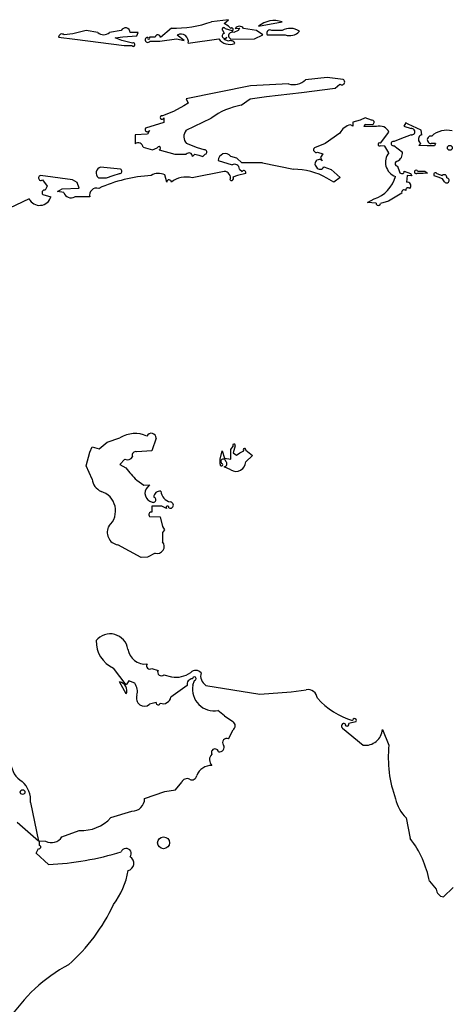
# Model space of a CAD drawing. Extents: x 0 to 10, y 0 to 4.8.
# Tile 8 of 11: x 6.2 to 7.2, y 2.5 to 4.8. Entities that reach past the tile are written whole.
import ezdxf

# ---------------------------------------------------------------- set-up
doc = ezdxf.new("R2010")
doc.units = 0

msp = doc.modelspace()

# ---------------------------------------------------------------- linework, layer by layer
at = {"layer": 'Default', "color": 7, "linetype": 'CONTINUOUS'}
for p, q in [((6.646826, 4.767819), (6.607463, 4.763191)), ((6.636979, 4.758766), (6.646826, 4.767819)), ((6.647214, 4.752669), (6.636979, 4.758766)), ((6.7175, 4.7525), (6.772352, 4.76262)), ((6.282583, 4.73458), (6.262093, 4.7325)), ((6.313564, 4.742864), (6.282583, 4.73458)), ((6.341172, 4.7375), (6.313564, 4.742864)), ((6.395776, 4.742145), (6.368143, 4.737467)), ((6.435251, 4.737806), (6.416532, 4.737433)), ((6.432512, 4.729941), (6.435251, 4.737806)), ((6.513223, 4.747828), (6.487654, 4.725818)), ((6.543002, 4.71867), (6.52713, 4.731833)), ((6.637714, 4.735444), (6.633416, 4.742261)), ((6.639326, 4.7475), (6.654858, 4.742244)), ((6.652581, 4.747501), (6.647214, 4.752669)), ((6.669379, 4.74262), (6.659449, 4.7375)), ((6.662885, 4.747261), (6.672319, 4.747641)), ((6.672319, 4.747641), (6.669379, 4.74262)), ((6.712212, 4.742493), (6.681935, 4.747474)), ((6.707732, 4.723109), (6.727352, 4.73239)), ((6.727352, 4.73239), (6.712212, 4.742493)), ((6.7375, 4.7325), (6.779666, 4.7325)), ((6.772499, 4.7425), (6.748248, 4.7425)), ((6.249221, 4.727145), (6.287535, 4.722538)), ((6.287535, 4.722538), (6.4025, 4.7075)), ((6.381897, 4.725582), (6.399596, 4.7275)), ((6.39735, 4.719207), (6.381897, 4.725582)), ((6.422322, 4.712815), (6.39735, 4.719207)), ((6.399596, 4.7275), (6.432512, 4.729941)), ((6.474962, 4.72723), (6.462261, 4.726577)), ((6.463155, 4.7175), (6.486122, 4.7175)), ((6.486122, 4.7175), (6.525184, 4.722798)), ((6.525184, 4.722798), (6.543002, 4.71867)), ((6.5525, 4.7125), (6.623966, 4.722868)), ((6.636958, 4.721106), (6.642778, 4.72707)), ((6.646557, 4.7175), (6.636958, 4.721106)), ((6.6525, 4.7225), (6.707732, 4.723109)), ((6.4025, 4.7075), (6.420548, 4.7075)), ((6.787405, 4.617501), (6.698533, 4.6125)), ((6.877555, 4.6325), (6.827283, 4.627016)), ((6.914937, 4.627767), (6.877555, 4.6325)), ((6.896708, 4.607161), (6.907296, 4.617086)), ((6.698533, 4.6125), (6.547733, 4.58267)), ((6.735856, 4.5875), (6.817807, 4.5975)), ((6.817807, 4.5975), (6.896708, 4.607161)), ((6.55276, 4.572109), (6.542344, 4.565829)), ((6.547733, 4.58267), (6.55276, 4.572109)), ((6.676923, 4.5675), (6.69749, 4.58249)), ((6.69749, 4.58249), (6.735856, 4.5875)), ((6.51816, 4.552816), (6.492393, 4.542501)), ((6.542344, 4.565829), (6.51816, 4.552816)), ((6.495462, 4.527172), (6.452445, 4.513363)), ((6.495687, 4.537848), (6.495462, 4.527172)), ((6.547727, 4.508614), (6.6066, 4.537148)), ((6.937795, 4.527672), (6.937762, 4.517949)), ((6.95482, 4.5325), (6.937795, 4.527672)), ((6.966585, 4.537561), (6.95482, 4.5325)), ((6.981396, 4.5325), (6.966585, 4.537561)), ((7.062278, 4.52633), (7.057115, 4.518212)), ((7.067263, 4.52318), (7.062278, 4.52633)), ((6.462125, 4.507735), (6.457538, 4.499811)), ((6.907519, 4.502022), (6.873059, 4.4775)), ((6.937762, 4.517949), (6.932736, 4.521509)), ((6.964179, 4.517142), (6.966593, 4.52256)), ((6.974388, 4.5175), (6.964179, 4.517142)), ((6.966593, 4.52256), (6.984864, 4.522243)), ((6.9929, 4.5175), (6.974388, 4.5175)), ((7.002736, 4.478159), (7.0225, 4.503989)), ((7.057115, 4.518212), (7.074162, 4.512658)), ((7.097623, 4.508913), (7.067263, 4.52318)), ((7.099152, 4.497659), (7.097623, 4.508913)), ((6.428617, 4.497867), (6.428187, 4.477179)), ((6.457538, 4.499811), (6.428617, 4.497867)), ((6.574383, 4.46769), (6.548746, 4.477285)), ((6.873059, 4.4775), (6.847908, 4.467702)), ((7.047735, 4.48814), (7.034395, 4.482309)), ((7.074444, 4.497837), (7.047735, 4.48814)), ((7.092385, 4.472638), (7.096992, 4.477279)), ((7.096992, 4.477279), (7.093026, 4.482277)), ((7.13141, 4.477866), (7.12151, 4.47743)), ((7.13141, 4.477866), (7.128818, 4.472389)), ((6.44713, 4.468728), (6.46935, 4.4625)), ((6.46935, 4.4625), (6.480287, 4.467736)), ((6.484373, 4.462621), (6.521349, 4.4525)), ((6.590291, 4.46281), (6.574383, 4.46769)), ((6.855313, 4.4575), (6.868017, 4.453748)), ((7.012696, 4.4711), (7.001603, 4.472442)), ((7.0225, 4.456104), (7.012696, 4.4711)), ((7.033886, 4.47262), (7.053936, 4.457627)), ((7.111734, 4.4725), (7.092385, 4.472638)), ((7.128818, 4.472389), (7.111734, 4.4725)), ((6.521349, 4.4525), (6.548171, 4.4525)), ((6.5625, 4.4475), (6.568054, 4.452792)), ((6.568054, 4.452792), (6.577535, 4.450173)), ((6.577535, 4.450173), (6.586973, 4.447215)), ((6.586973, 4.447215), (6.592403, 4.452501)), ((6.622622, 4.437405), (6.655353, 4.427273)), ((6.666157, 4.44287), (6.652529, 4.447469)), ((6.677735, 4.432328), (6.666157, 4.44287)), ((6.726199, 4.4325), (6.677735, 4.432328)), ((6.726199, 4.4325), (6.798706, 4.41713)), ((6.868017, 4.453748), (6.862174, 4.444565)), ((6.862174, 4.444565), (6.866454, 4.437137)), ((6.393842, 4.417614), (6.347507, 4.4225)), ((6.636807, 4.412262), (6.561683, 4.39745)), ((6.672326, 4.4178), (6.67913, 4.412139)), ((6.870104, 4.422761), (6.887461, 4.416793)), ((6.887461, 4.416793), (6.908514, 4.397734)), ((7.042377, 4.424365), (7.047365, 4.411006)), ((7.057988, 4.412774), (7.073205, 4.407262)), ((7.089594, 4.4125), (7.106259, 4.4125)), ((7.112835, 4.408069), (7.10277, 4.4075)), ((7.106259, 4.4125), (7.112835, 4.408069)), ((6.282155, 4.392723), (6.207061, 4.402516)), ((6.211529, 4.3925), (6.222504, 4.377292)), ((6.292728, 4.386389), (6.282155, 4.392723)), ((6.297812, 4.373142), (6.292728, 4.386389)), ((6.3425, 4.3975), (6.361574, 4.397146)), ((6.361574, 4.397146), (6.377387, 4.4025)), ((6.377387, 4.4025), (6.391751, 4.4075)), ((6.502345, 4.387373), (6.497616, 4.403862)), ((6.668019, 4.4025), (6.657374, 4.398928)), ((6.687367, 4.407399), (6.668019, 4.4025)), ((6.893637, 4.387132), (6.877306, 4.396563)), ((6.908514, 4.397734), (6.893637, 4.387132)), ((7.064952, 4.402781), (7.063108, 4.387195)), ((7.075609, 4.402158), (7.064952, 4.402781)), ((7.073205, 4.407262), (7.075609, 4.402158)), ((7.10277, 4.4075), (7.0875, 4.4075)), ((7.137263, 4.398475), (7.128234, 4.40217)), ((7.134264, 4.4075), (7.147304, 4.40288)), ((7.147786, 4.395088), (7.137263, 4.398475)), ((7.1525, 4.3875), (7.147786, 4.395088)), ((6.222504, 4.377292), (6.217739, 4.368423)), ((6.246876, 4.365137), (6.257259, 4.371694)), ((6.261207, 4.36287), (6.246876, 4.365137)), ((6.257259, 4.371694), (6.297812, 4.373142)), ((6.18011, 4.348124), (6.11774, 4.318343)), ((6.212263, 4.357879), (6.231201, 4.35287)), ((6.32237, 4.352392), (6.28705, 4.3525)), ((6.971944, 4.338985), (6.987666, 4.347631)), ((6.992126, 4.337735), (6.971944, 4.338985)), ((7.021147, 4.34213), (7.002391, 4.337353)), ((7.052599, 4.361268), (7.021147, 4.34213)), ((6.363066, 3.777795), (6.392933, 3.787484)), ((6.4775, 3.786695), (6.467477, 3.757478)), ((6.3225, 3.754132), (6.327728, 3.766935)), ((6.327728, 3.766935), (6.344178, 3.76234)), ((6.344178, 3.76234), (6.363066, 3.777795)), ((6.652155, 3.760644), (6.65747, 3.768114)), ((6.662633, 3.768984), (6.6575, 3.752603)), ((6.31409, 3.722331), (6.3225, 3.754132)), ((6.467477, 3.757478), (6.432536, 3.754822)), ((6.6275, 3.73753), (6.632329, 3.757209)), ((6.632329, 3.757209), (6.63725, 3.740184)), ((6.63725, 3.740184), (6.652689, 3.737768)), ((6.652689, 3.737768), (6.652155, 3.760644)), ((6.6575, 3.752603), (6.665978, 3.747134)), ((6.665978, 3.747134), (6.673764, 3.752397)), ((6.673764, 3.752397), (6.682605, 3.75764)), ((6.687266, 3.758527), (6.703056, 3.746018)), ((6.703056, 3.746018), (6.687269, 3.731434)), ((6.3275, 3.690692), (6.31409, 3.722331)), ((6.404158, 3.7375), (6.392301, 3.72555)), ((6.392301, 3.72555), (6.406615, 3.717443)), ((6.627346, 3.725869), (6.6275, 3.73753)), ((6.6525, 3.7125), (6.636875, 3.719914)), ((6.43226, 3.688347), (6.448592, 3.677134)), ((6.448592, 3.677134), (6.462121, 3.677737)), ((6.462121, 3.677737), (6.457432, 3.672418)), ((6.490516, 3.6275), (6.467348, 3.6273)), ((6.467348, 3.6273), (6.46787, 3.613786)), ((6.501899, 3.622153), (6.490516, 3.6275)), ((6.46214, 3.603499), (6.487182, 3.602712)), ((6.487182, 3.602712), (6.492445, 3.579721)), ((6.492445, 3.579721), (6.49726, 3.572347)), ((6.49726, 3.572347), (6.4925, 3.566041)), ((6.4925, 3.566041), (6.4925, 3.544053)), ((6.4425, 3.5075), (6.387712, 3.537043)), ((6.457267, 3.508117), (6.4425, 3.5075)), ((6.475045, 3.517769), (6.457267, 3.508117)), ((6.407131, 3.208896), (6.377541, 3.248228)), ((6.467522, 3.247476), (6.482094, 3.242747)), ((6.495702, 3.2325), (6.513618, 3.2275)), ((6.4075, 3.1875), (6.392159, 3.215603)), ((6.413427, 3.217854), (6.407131, 3.208896)), ((6.427653, 3.212388), (6.413427, 3.217854)), ((6.563134, 3.207734), (6.5675, 3.219337)), ((6.549889, 3.20724), (6.512269, 3.179677)), ((6.59398, 3.207633), (6.720238, 3.187196)), ((6.720238, 3.187196), (6.793499, 3.1925)), ((6.793499, 3.1925), (6.828501, 3.1975)), ((6.477656, 3.16725), (6.462265, 3.163152)), ((6.637354, 3.135926), (6.622268, 3.14855)), ((6.637354, 3.135926), (6.657402, 3.122582)), ((6.945038, 3.122492), (6.928487, 3.117859)), ((6.646885, 3.082193), (6.657454, 3.103278)), ((6.91351, 3.107265), (6.961921, 3.0675)), ((7.007288, 3.104539), (7.022507, 3.06723)), ((6.522675, 2.962497), (6.5375, 2.980356)), ((6.450602, 2.942383), (6.497717, 2.958728)), ((6.497717, 2.958728), (6.522675, 2.962497)), ((6.183404, 2.932739), (6.2025, 2.8425)), ((6.371725, 2.897545), (6.420894, 2.9125)), ((6.2025, 2.8425), (6.152418, 2.886403)), ((7.062826, 2.896787), (7.072136, 2.848564)), ((6.257055, 2.852517), (6.297571, 2.867564)), ((6.204605, 2.832422), (6.204294, 2.84285)), ((6.204294, 2.84285), (6.218942, 2.8425)), ((6.197168, 2.8145), (6.202488, 2.825062)), ((6.225904, 2.787668), (6.197168, 2.8145)), ((7.117159, 2.748312), (7.13278, 2.730039)), ((7.149986, 2.711875), (7.1725, 2.733557))]:
    msp.add_line(p, q, dxfattribs=at)
for centre, radius in [((7.164931, 4.467558), 0.005673), ((6.165052, 2.957431), 0.005552), ((6.494971, 2.838602), 0.013884)]:
    msp.add_circle(centre, radius, dxfattribs=at)
for centre, radius, start, end in [((6.518499, 5.012178), 0.264403, 268.856655, 289.662057), ((6.753751, 4.70973), 0.056066, 70.623438, 130.283382), ((6.257011, 4.726568), 0.007811, 49.413663, 175.763821), ((6.354676, 4.753235), 0.020736, 229.361755, 310.499324), ((6.40572, 4.737875), 0.010822, 357.662444, 516.758169), ((6.481233, 4.725844), 0.006422, 359.762928, 527.538251), ((6.535564, 4.716588), 0.017423, 346.42999, 478.950939), ((6.635932, 4.745377), 0.004004, 32.024625, 231.085803), ((6.637672, 4.729701), 0.005744, 89.582938, 332.736455), ((6.655472, 4.730233), 0.008284, 61.31177, 248.973582), ((6.654957, 4.745408), 0.003166, 268.216155, 498.632842), ((6.672478, 4.741259), 0.011316, 33.314723, 147.965771), ((6.743929, 4.736367), 0.007502, 54.845699, 211.025675), ((6.791129, 4.710838), 0.036737, 54.051824, 120.472966), ((6.790577, 4.75945), 0.029075, 247.957917, 319.528193), ((6.424093, 4.70927), 0.003962, 206.54025, 476.552069), ((6.458012, 4.720663), 0.006037, 92.581551, 328.405939), ((6.459953, 4.724778), 0.002927, 139.094954, 397.925025), ((6.649958, 4.74261), 0.03264, 217.218151, 291.123861), ((6.651635, 4.707716), 0.011023, 23.793073, 117.429759), ((6.799483, 4.655203), 0.03959, 252.236327, 314.602831), ((6.912138, 4.621696), 0.006685, 223.5985, 425.240308), ((6.706238, 4.402938), 0.167153, 100.100675, 126.590081), ((6.491537, 4.538402), 0.004187, 78.201295, 352.400007), ((6.982281, 4.527085), 0.005487, 298.076789, 459.285536), ((6.457464, 4.510857), 0.00561, 153.470934, 326.181657), ((6.566561, 4.493545), 0.02412, 141.336348, 222.388014), ((6.939797, 4.486312), 0.035899, 101.344797, 154.047041), ((7.000109, 4.494115), 0.024471, 23.796078, 107.134037), ((7.075466, 4.50527), 0.007503, 262.165925, 460.01249), ((7.158303, 4.454721), 0.054011, 76.823719, 131.559012), ((6.43513, 4.467286), 0.012086, 6.85452, 125.062112), ((7.000318, 4.475667), 0.003472, 45.870315, 291.719603), ((7.032544, 4.477548), 0.005108, 68.762477, 285.230905), ((7.101412, 4.487848), 0.010068, 102.971792, 213.597615), ((7.121118, 4.48633), 0.008909, 81.256055, 272.520803), ((6.483979, 4.466496), 0.003894, 275.812394, 521.422001), ((6.554509, 4.447632), 0.007992, 359.054668, 502.472364), ((6.591231, 4.457632), 0.005263, 282.866501, 460.284225), ((6.852287, 4.463093), 0.006359, 133.530475, 298.414189), ((7.049198, 4.433512), 0.034974, 139.762326, 250.634578), ((7.033147, 4.455301), 0.020918, 295.844537, 366.382578), ((6.639318, 4.437259), 0.016696, 37.696173, 179.499592), ((6.859317, 4.430036), 0.010068, 44.854079, 230.142075), ((7.042961, 4.430426), 0.006089, 96.552611, 264.499126), ((6.351675, 4.408664), 0.01445, 106.76314, 230.584281), ((6.392332, 4.412653), 0.005186, 263.564108, 433.075846), ((6.636472, 4.397127), 0.015139, 342.205769, 448.732437), ((6.66124, 4.417878), 0.011087, 359.596302, 482.069187), ((6.682995, 4.40933), 0.004779, 336.169474, 503.987681), ((6.800524, 4.263604), 0.153537, 59.994041, 90.678278), ((6.861365, 4.427072), 0.009745, 209.272205, 333.741541), ((7.052615, 4.412263), 0.005398, 193.465386, 365.429433), ((7.085856, 4.411127), 0.003983, 20.162412, 294.382848), ((7.131042, 4.40507), 0.004036, 37.018647, 225.920918), ((6.20786, 4.396868), 0.005704, 98.057101, 310.021342), ((6.484546, 4.05968), 0.343326, 93.110627, 114.335768), ((6.482889, 4.377046), 0.030594, 61.224395, 123.695569), ((6.507781, 4.387059), 0.005445, 1.187407, 176.695974), ((6.548403, 4.340689), 0.058294, 76.831258, 127.118522), ((6.654171, 4.395674), 0.004567, 224.023307, 405.45732), ((6.963803, 4.42018), 0.076373, 288.206821, 345.080192), ((7.064893, 4.378365), 0.009009, 316.236966, 461.430906), ((7.151571, 4.398531), 0.006093, 346.03172, 494.453187), ((7.157341, 4.391055), 0.006006, 216.295014, 448.638865), ((6.216588, 4.362326), 0.006204, 79.311107, 225.805334), ((6.27855, 4.368704), 0.018298, 198.590746, 297.680853), ((6.338104, 4.356903), 0.016368, 72.347683, 195.99711), ((7.057528, 4.363575), 0.005442, 41.093726, 205.076231), ((7.06718, 4.368337), 0.005676, 41.986514, 192.052286), ((6.20477, 4.360027), 0.027383, 205.764821, 344.849732), ((6.997258, 4.337542), 0.005136, 177.849096, 357.889439), ((6.428676, 3.731286), 0.066602, 65.649602, 122.456692), ((6.466292, 3.787194), 0.011219, 357.453658, 514.844381), ((6.659785, 3.770128), 0.003069, 338.117917, 581.015583), ((6.684566, 3.760028), 0.00309, 330.931815, 590.610935), ((6.410312, 3.74969), 0.013655, 243.214759, 333.198465), ((6.429382, 3.74752), 0.007954, 66.643583, 210.082228), ((6.609612, 3.870509), 0.254238, 217.017533, 225.766529), ((6.630279, 3.724951), 0.003073, 162.622935, 403.244457), ((6.634643, 3.732312), 0.005669, 2.515555, 247.972441), ((6.636285, 3.726863), 0.006974, 274.852878, 414.784823), ((6.6643, 3.732222), 0.022983, 239.10825, 358.03305), ((6.364589, 3.696054), 0.037475, 188.226562, 244.850846), ((6.472539, 3.657763), 0.021048, 135.871112, 257.295999), ((6.335297, 3.616628), 0.047426, 312.374506, 433.630385), ((6.470867, 3.642715), 0.00623, 241.669123, 438.309862), ((6.486196, 3.648708), 0.014067, 80.361448, 179.559543), ((6.517432, 3.665794), 0.029059, 186.357799, 257.728759), ((6.504137, 3.624693), 0.003386, 337.267366, 588.606437), ((6.510602, 3.630009), 0.007419, 243.230575, 444.944048), ((6.466509, 3.607804), 0.006134, 77.181371, 224.573743), ((6.392634, 3.566272), 0.02964, 148.874955, 260.442223), ((6.480304, 3.533215), 0.016316, 251.198471, 401.625724), ((6.369958, 3.286257), 0.042033, 8.864688, 141.366836), ((6.406101, 3.311032), 0.068994, 178.781061, 245.545999), ((6.451597, 3.297965), 0.040448, 187.429807, 277.242202), ((6.462524, 3.253092), 0.007517, 140.830475, 311.668961), ((6.489652, 3.238625), 0.008609, 151.393253, 314.645844), ((6.523749, 3.286642), 0.060004, 260.279456, 305.404892), ((6.570348, 3.22568), 0.016894, 43.004809, 134.474171), ((6.608116, 3.229959), 0.026426, 164.092375, 237.659148), ((6.388821, 3.195542), 0.020337, 336.706485, 440.553256), ((6.4001, 3.193226), 0.033562, 344.883957, 394.816039), ((6.563989, 3.209076), 0.014218, 95.039817, 187.42204), ((6.566872, 3.223426), 0.004137, 278.725601, 542.583068), ((6.613603, 3.199026), 0.051215, 170.210968, 279.74059), ((6.832282, 3.175085), 0.022732, 5.375618, 99.575186), ((6.450156, 3.177685), 0.018916, 158.968581, 309.800464), ((6.482585, 3.166869), 0.004944, 175.579064, 345.683071), ((6.493562, 3.183768), 0.019149, 251.148868, 347.662441), ((6.987576, 3.297516), 0.179086, 222.202742, 253.723062), ((6.650966, 3.112913), 0.011616, 303.95998, 416.352601), ((6.917344, 3.112169), 0.006224, 64.353874, 231.982526), ((6.924276, 3.116389), 0.004461, 161.829936, 379.253108), ((6.941766, 3.125415), 0.004388, 318.2328, 537.472661), ((6.967067, 3.107501), 0.040331, 262.669667, 355.78814), ((6.642475, 3.073912), 0.009382, 61.964567, 222.25013), ((6.615442, 3.049893), 0.008697, 14.905012, 205.982321), ((6.626176, 3.062519), 0.010647, 257.365868, 388.526403), ((7.294921, 3.036889), 0.274099, 173.644874, 200.268347), ((6.191639, 3.028782), 0.054052, 184.298578, 239.268218), ((6.620819, 3.033372), 0.018322, 136.071236, 226.135816), ((6.608056, 2.981821), 0.038341, 89.899647, 157.690175), ((6.125399, 2.938639), 0.058304, 354.192213, 408.520212), ((6.549832, 2.975886), 0.013117, 62.266466, 160.077805), ((6.561244, 2.997592), 0.011406, 242.266466, 353.879558), ((6.420615, 2.942486), 0.029987, 270.533949, 359.8036), ((7.126804, 2.961772), 0.091193, 192.562524, 225.447049), ((6.303122, 2.960528), 0.09313, 266.582554, 317.445762), ((6.232411, 2.868768), 0.02952, 242.853263, 326.597587), ((6.887594, 2.705451), 0.233532, 10.57572, 37.793855), ((6.203955, 2.828625), 0.003853, 247.616512, 440.281884), ((6.192499, 3.479426), 0.692564, 272.764658, 287.06602), ((6.407235, 2.813175), 0.012225, 322.289151, 519.992297), ((6.407425, 2.790578), 0.017846, 286.304437, 417.907604), ((6.218636, 2.810358), 0.197283, 323.743866, 349.217382), ((7.152252, 2.731253), 0.01951, 183.56638, 263.331234), ((5.990769, 2.872543), 0.426288, 311.396953, 335.192603), ((6.4531, 2.217081), 0.381105, 118.25908, 147.424202)]:
    msp.add_arc(centre, radius, start, end, dxfattribs=at)

doc.saveas('drawing.dxf')
